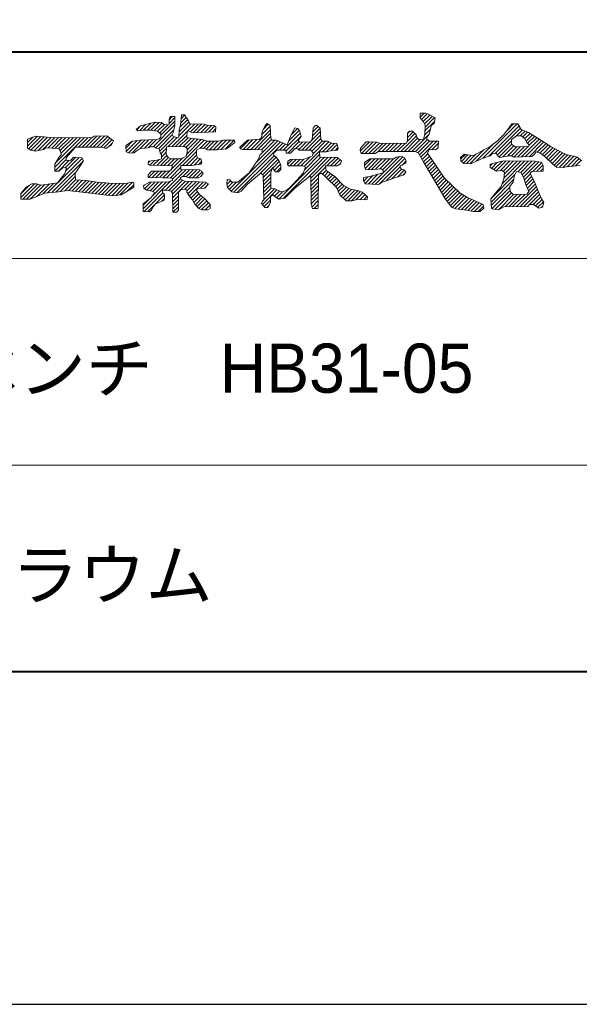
# Model space of a CAD drawing. Header units: millimetres. Extents: x 5514 to 12234, y -691 to 4061.
# Tile 4 of 8: x 10371 to 10801, y -691 to 64. Entities that reach past the tile are written whole.
import ezdxf
from ezdxf.enums import TextEntityAlignment as Align

# ---------------------------------------------------------------- set-up
doc = ezdxf.new("R2010")
doc.units = ezdxf.units.MM
doc.layers.get('Defpoints').update_dxf_attribs({"color": 2})
doc.layers.add('図枠', color=7, linetype='Continuous')
doc.styles.add('Ｐゴシック', font='MS PGothic.ttf')

msp = doc.modelspace()

# ---------------------------------------------------------------- linework, layer by layer
at = {"layer": 'Defpoints'}
msp.add_lwpolyline([(5513.73, -691.13), (12233.73, -691.13), (12233.73, 4060.87), (5513.73, 4060.87)], close=True, dxfattribs=at)
at = {"layer": '図枠', "lineweight": 40}
msp.add_line((5862.38, 39.66), (11885.08, 39.66), dxfattribs=at)
at = {"layer": '図枠', "lineweight": 20, "ltscale": 3}
for p, q in [((10678.66, -7.52), (10682.9, -7.52)), ((10678.66, -11.1), (10678.66, -7.52)), ((10678.66, -10.53), (10681.67, -7.52)), ((10678.66, -7.68), (10678.82, -7.52)), ((10682.9, -7.52), (10685.84, -8.82)), ((10464, -17.3), (10471.92, -15.03)), ((10466.39, -20.56), (10471.92, -15.03)), ((10469.23, -20.56), (10475.36, -14.43)), ((10471.92, -15.03), (10475.75, -14.37)), ((10472.02, -20.62), (10478.1, -14.55)), ((10474.57, -20.92), (10480.44, -15.05)), ((10475.75, -14.37), (10479.99, -14.69)), ((10479.67, -24.37), (10490.44, -13.6)), ((10479.99, -14.69), (10481.63, -16)), ((10485.87, -12.41), (10486.85, -10.13)), ((10485.87, -12.47), (10488.22, -10.13)), ((10485.87, -15.32), (10490.44, -10.75)), ((10485.87, -16), (10485.87, -12.41)), ((10486.85, -10.13), (10490.44, -10.13)), ((10490.44, -10.13), (10490.44, -17.3)), ((10493.61, -21.82), (10501.23, -14.2)), ((10494.28, -18.3), (10500.18, -12.4)), ((10494.68, -16.97), (10495.33, -8.82)), ((10494.85, -14.89), (10498.99, -10.74)), ((10495.1, -11.79), (10497.8, -9.08)), ((10495.33, -8.82), (10497.62, -8.82)), ((10495.33, -8.82), (10497.62, -8.82)), ((10497.62, -8.82), (10500.88, -13.39)), ((10500.88, -13.39), (10501.86, -15.67)), ((10681.27, -14.04), (10678.66, -11.1)), ((10679.73, -12.31), (10684.02, -8.01)), ((10681.07, -13.81), (10685.98, -8.9)), ((10682.57, -16.65), (10681.27, -14.04)), ((10682.08, -15.65), (10687.84, -9.9)), ((10682.37, -21.05), (10689.67, -13.76)), ((10682.51, -18.07), (10689.69, -10.89)), ((10685.84, -8.82), (10690.08, -11.1)), ((10690.08, -11.1), (10689.43, -15.34)), ((10460.74, -19.91), (10464, -17.3)), ((10462.04, -20.89), (10460.74, -19.91)), ((10461.08, -20.17), (10463.75, -17.5)), ((10465.96, -20.56), (10462.04, -20.89)), ((10463.32, -20.78), (10467.92, -16.18)), ((10471.51, -20.56), (10465.96, -20.56)), ((10477.06, -21.21), (10471.51, -20.56)), ((10473.61, -33.28), (10490.44, -16.45)), ((10475.73, -34), (10489.71, -20.02)), ((10477.06, -21.21), (10477.06, -21.21)), ((10478.43, -22.76), (10477.06, -21.21)), ((10477.09, -21.25), (10482.28, -16.06)), ((10478.43, -22.76), (10484.86, -16.33)), ((10481.63, -16), (10484.86, -16.33)), ((10484.86, -16.33), (10485.87, -16)), ((10487.94, -33.19), (10505.36, -15.77)), ((10489.13, -22.19), (10488.15, -23.82)), ((10490.44, -17.3), (10489.13, -22.19)), ((10493.38, -25.78), (10493.7, -20.24)), ((10493.43, -24.85), (10502.59, -15.69)), ((10493.7, -20.24), (10494.68, -16.97)), ((10499.9, -21.54), (10499.58, -26.11)), ((10500.56, -20.89), (10499.9, -21.54)), ((10503.82, -22.52), (10500.56, -20.89)), ((10501.86, -15.67), (10512.96, -16)), ((10502.25, -21.73), (10508.12, -15.85)), ((10521.44, -21.87), (10503.82, -22.52)), ((10504.33, -22.5), (10510.89, -15.93)), ((10507.28, -22.39), (10513.5, -16.18)), ((10510.24, -22.28), (10515.82, -16.7)), ((10512.96, -16), (10514.92, -16.65)), ((10513.2, -22.17), (10518.5, -16.87)), ((10514.92, -16.65), (10520.14, -16.97)), ((10516.16, -22.06), (10520.83, -17.39)), ((10519.12, -21.95), (10521.65, -19.42)), ((10520.14, -16.97), (10521.77, -17.95)), ((10521.77, -17.95), (10521.44, -21.87)), ((10548.56, -35.24), (10563.66, -20.13)), ((10556.92, -26.43), (10557.25, -21.54)), ((10557.09, -23.85), (10563.48, -17.46)), ((10557.25, -21.54), (10559.86, -16.65)), ((10558.03, -20.06), (10562.09, -16.01)), ((10559.86, -16.65), (10561.16, -15.34)), ((10561.16, -15.34), (10563.45, -16.97)), ((10563.45, -16.97), (10563.85, -22.79)), ((10577.59, -28.99), (10585.87, -20.71)), ((10579.44, -24.48), (10582.38, -18.6)), ((10579.62, -24.11), (10584.52, -19.22)), ((10582.38, -18.6), (10584.66, -19.26)), ((10584.66, -19.26), (10586.29, -21.21)), ((10586.29, -21.21), (10587.27, -25.45)), ((10595.04, -28.63), (10602.06, -21.61)), ((10595.76, -27.74), (10596.41, -18.93)), ((10595.97, -24.85), (10601.92, -18.9)), ((10596.2, -21.78), (10600.29, -17.68)), ((10596.41, -18.93), (10598.15, -16.97)), ((10598.15, -16.97), (10599.35, -16.97)), ((10599.35, -16.97), (10601.96, -18.93)), ((10601.96, -18.93), (10602.29, -27.74)), ((10668.87, -22.84), (10670.5, -21.21)), ((10668.87, -23.17), (10670.82, -21.21)), ((10668.87, -26.02), (10673.23, -21.66)), ((10670.5, -21.21), (10672.78, -21.21)), ((10672.78, -21.21), (10675.72, -24.15)), ((10682.17, -24.11), (10686.61, -19.67)), ((10682.25, -23.82), (10682.57, -16.65)), ((10687.47, -16.65), (10685.51, -23.5)), ((10689.43, -15.34), (10687.47, -16.65)), ((10726.9, -42.05), (10753.27, -15.67)), ((10731.28, -40.51), (10754.56, -17.23)), ((10736.23, -38.41), (10755.64, -19)), ((10743.15, -23.5), (10746.74, -18.93)), ((10745.18, -20.92), (10750.42, -15.67)), ((10746.74, -18.93), (10749.02, -15.67)), ((10749.02, -15.67), (10753.59, -15.67)), ((10752.69, -24.8), (10757.18, -20.31)), ((10753.59, -15.67), (10756.2, -19.91)), ((10755.54, -24.8), (10759.2, -21.14)), ((10756.2, -19.91), (10761.75, -22.19)), ((10757.52, -25.67), (10761.21, -21.97)), ((10761.75, -22.19), (10769.91, -27.08)), ((10377.19, -27.41), (10383.39, -25.13)), ((10377.19, -32.85), (10384.81, -25.23)), ((10377.19, -30.01), (10381.29, -25.9)), ((10377.19, -34.26), (10377.19, -27.41)), ((10378.06, -34.83), (10387.47, -25.42)), ((10379.79, -35.94), (10390.12, -25.61)), ((10382.24, -36.35), (10392.64, -25.95)), ((10383.39, -25.13), (10390.12, -25.61)), ((10385.29, -36.14), (10395.31, -26.12)), ((10388.9, -35.38), (10398.13, -26.15)), ((10390.12, -25.61), (10393.83, -26.11)), ((10393.09, -34.04), (10400.95, -26.18)), ((10393.83, -26.11), (10426.47, -26.43)), ((10395.76, -34.21), (10403.77, -26.21)), ((10398.07, -49), (10420.7, -26.37)), ((10398.44, -34.39), (10406.59, -26.23)), ((10398.87, -45.35), (10417.88, -26.35)), ((10401.11, -34.57), (10409.41, -26.26)), ((10402.38, -36.15), (10412.23, -26.29)), ((10402.86, -38.51), (10415.05, -26.32)), ((10416.31, -33.61), (10423.52, -26.4)), ((10419.16, -33.61), (10426.34, -26.43)), ((10422.01, -33.61), (10430.56, -25.06)), ((10424.86, -33.61), (10433.5, -24.96)), ((10426.47, -26.43), (10428.43, -25.13)), ((10427.7, -33.61), (10436.45, -24.86)), ((10428.43, -25.13), (10438.22, -24.8)), ((10430.55, -33.61), (10438.85, -25.31)), ((10433.4, -33.61), (10440.43, -26.57)), ((10435.76, -34.09), (10442.02, -27.84)), ((10438.22, -24.8), (10443.11, -28.71)), ((10443.11, -28.71), (10441.81, -31.65)), ((10452.58, -32.3), (10457.8, -29.04)), ((10452.71, -34.24), (10457.93, -29.02)), ((10452.89, -36.91), (10461.35, -28.45)), ((10454.76, -37.89), (10464.61, -28.04)), ((10457.5, -37.99), (10467.53, -27.96)), ((10457.8, -29.04), (10463.68, -28.06)), ((10463.68, -28.06), (10476.4, -27.74)), ((10463.77, -34.58), (10470.45, -27.89)), ((10466.95, -34.24), (10473.38, -27.81)), ((10470.2, -33.84), (10476.3, -27.74)), ((10476.4, -27.74), (10478.36, -27.08)), ((10478.04, -34.54), (10488.38, -24.2)), ((10478.36, -27.08), (10479.67, -25.78)), ((10479.67, -23.17), (10478.43, -22.76)), ((10478.78, -36.66), (10489.82, -25.61)), ((10479.67, -25.78), (10479.67, -23.17)), ((10483.98, -57.09), (10512.86, -28.21)), ((10485.03, -33.25), (10492.21, -26.07)), ((10488.15, -23.82), (10489.13, -25.45)), ((10489.13, -25.45), (10492.07, -26.11)), ((10490.86, -33.12), (10499.71, -24.27)), ((10492.07, -26.11), (10493.38, -25.78)), ((10493.77, -33.05), (10500.49, -26.33)), ((10496.69, -32.98), (10502.85, -26.83)), ((10498.83, -33.69), (10505.42, -27.1)), ((10499.42, -38.8), (10510.56, -27.65)), ((10499.58, -26.11), (10502.19, -26.76)), ((10499.9, -35.47), (10507.99, -27.38)), ((10502.19, -26.76), (10511.33, -27.74)), ((10509.66, -34.26), (10515.04, -28.88)), ((10511.33, -27.74), (10515.04, -28.88)), ((10512.51, -34.26), (10517.84, -28.93)), ((10514.48, -35.13), (10520.63, -28.98)), ((10515.04, -28.88), (10524.05, -29.04)), ((10516.9, -35.56), (10523.43, -29.03)), ((10519.75, -35.56), (10527.1, -28.21)), ((10522.59, -35.56), (10530.1, -28.06)), ((10524.05, -29.04), (10527.64, -28.06)), ((10525.71, -35.29), (10532.94, -28.06)), ((10527.64, -28.06), (10536.13, -28.06)), ((10528.85, -35.01), (10535.79, -28.06)), ((10536.46, -30.02), (10529.93, -34.91)), ((10533.55, -67.33), (10571.45, -29.43)), ((10536.13, -28.06), (10536.46, -30.02)), ((10540.27, -33.61), (10546.15, -28.06)), ((10540.55, -34.7), (10547.27, -27.98)), ((10542.86, -35.24), (10550.33, -27.76)), ((10545.71, -35.24), (10553.4, -27.54)), ((10546.15, -28.06), (10555.29, -27.41)), ((10551.36, -35.28), (10563.85, -22.79)), ((10553.04, -45), (10569.48, -28.56)), ((10554.08, -35.41), (10564.03, -25.46)), ((10555.29, -27.41), (10556.92, -26.43)), ((10556.77, -38.42), (10567.13, -28.06)), ((10556.8, -35.54), (10564.62, -27.72)), ((10563.85, -22.79), (10564.1, -26.43)), ((10564.1, -26.43), (10564.75, -28.06)), ((10564.75, -28.06), (10568.34, -28.06)), ((10568.34, -28.06), (10576.5, -31.65)), ((10573.54, -35.89), (10586.65, -22.78)), ((10575.63, -36.65), (10587.19, -25.09)), ((10576.5, -31.65), (10579.44, -24.48)), ((10576.95, -38.17), (10585.86, -29.26)), ((10583.29, -34.68), (10588.37, -29.61)), ((10587.27, -25.45), (10584.99, -28.39)), ((10584.99, -28.39), (10586.29, -29.69)), ((10585.29, -35.54), (10591.33, -29.49)), ((10586.29, -29.69), (10594.45, -29.37)), ((10587.78, -35.89), (10594.3, -29.37)), ((10589.56, -48.35), (10608.56, -29.35)), ((10590.63, -35.89), (10602.16, -24.36)), ((10593.48, -35.89), (10602.26, -27.11)), ((10594.45, -29.37), (10595.76, -27.74)), ((10595.48, -36.73), (10603.38, -28.83)), ((10596.28, -38.79), (10606.03, -29.04)), ((10602.29, -27.74), (10603.59, -29.04)), ((10603.59, -29.04), (10607.88, -29.04)), ((10607.88, -29.04), (10610.77, -30.35)), ((10632.73, -36.52), (10639.84, -29.4)), ((10632.97, -34.26), (10637.21, -29.37)), ((10633.6, -38.5), (10642.55, -29.54)), ((10636.45, -38.5), (10645.26, -29.69)), ((10637.21, -29.37), (10639.17, -29.37)), ((10639.17, -29.37), (10645.37, -29.69)), ((10645.37, -29.69), (10648.3, -30.67)), ((10663.71, -36.87), (10675.84, -24.74)), ((10666.56, -36.87), (10676.69, -26.74)), ((10668.21, -30.35), (10668.87, -28.39)), ((10668.63, -29.1), (10674.65, -23.08)), ((10668.87, -28.39), (10668.87, -22.84)), ((10669.41, -36.87), (10678.65, -27.63)), ((10672.26, -36.87), (10685.22, -23.91)), ((10674.98, -36.99), (10684.25, -27.72)), ((10675.72, -24.15), (10676.05, -25.78)), ((10676.05, -25.78), (10677.35, -27.74)), ((10676.88, -37.94), (10685.81, -29.02)), ((10677.35, -27.74), (10681.27, -27.41)), ((10678.15, -39.52), (10688.63, -29.04)), ((10679.21, -41.31), (10691.48, -29.04)), ((10681.27, -27.41), (10682.25, -23.82)), ((10685.51, -23.5), (10683.88, -25.78)), ((10683.88, -25.78), (10683.88, -27.41)), ((10683.88, -27.41), (10685.84, -29.04)), ((10685.84, -29.04), (10692.69, -29.04)), ((10692.69, -29.04), (10692.37, -33.93)), ((10732.38, -32.95), (10737.93, -28.71)), ((10737.88, -39.61), (10748.7, -28.79)), ((10737.93, -28.71), (10743.15, -23.5)), ((10748.7, -27.74), (10752.61, -24.8)), ((10748.7, -31.32), (10748.7, -27.74)), ((10752.61, -24.8), (10756.53, -24.8)), ((10756.46, -40.97), (10770.17, -27.25)), ((10756.53, -24.8), (10759.14, -27.08)), ((10759.04, -26.99), (10763.06, -22.98)), ((10759.14, -27.08), (10760.45, -30.02)), ((10759.38, -40.9), (10771.89, -28.38)), ((10759.96, -28.92), (10764.84, -24.04)), ((10760.45, -30.02), (10762.4, -31.65)), ((10761.14, -30.59), (10766.62, -25.11)), ((10762.23, -32.35), (10768.4, -26.18)), ((10762.29, -40.83), (10773.62, -29.51)), ((10769.91, -27.08), (10779.38, -33.28)), ((10379.79, -35.94), (10377.19, -34.26)), ((10383.39, -36.54), (10379.79, -35.94)), ((10389.59, -35.24), (10383.39, -36.54)), ((10391.55, -33.93), (10389.59, -35.24)), ((10401.34, -34.59), (10391.55, -33.93)), ((10402.64, -36.54), (10401.34, -34.59)), ((10402.97, -39.48), (10402.64, -36.54)), ((10413.74, -33.61), (10410.15, -37.85)), ((10434.3, -33.61), (10413.74, -33.61)), ((10437.24, -34.59), (10434.3, -33.61)), ((10441.81, -31.65), (10437.24, -34.59)), ((10439.7, -33), (10442.41, -30.29)), ((10452.9, -37.19), (10452.58, -32.3)), ((10455.52, -38.17), (10452.9, -37.19)), ((10460.74, -36.54), (10459.11, -37.85)), ((10463.68, -34.59), (10460.74, -36.54)), ((10466.95, -34.24), (10463.68, -34.59)), ((10469.88, -33.93), (10466.95, -34.24)), ((10472.16, -33.28), (10469.88, -33.93)), ((10474.77, -33.28), (10472.16, -33.28)), ((10476.08, -34.26), (10474.77, -33.28)), ((10478.36, -34.59), (10476.08, -34.26)), ((10479.01, -37.85), (10478.36, -34.59)), ((10478.36, -34.59), (10478.36, -34.59)), ((10479.62, -38.66), (10483.85, -34.43)), ((10479.99, -41.13), (10483.68, -37.45)), ((10483.58, -39.15), (10483.91, -33.28)), ((10483.91, -33.28), (10497.94, -32.95)), ((10496.29, -47.63), (10507.08, -36.83)), ((10497.94, -32.95), (10499.9, -34.59)), ((10499.9, -37.19), (10498.92, -40.46)), ((10499.9, -34.59), (10499.9, -37.19)), ((10509.66, -34.26), (10507.08, -35.89)), ((10507.08, -35.89), (10507.08, -39.8)), ((10512.96, -34.26), (10509.66, -34.26)), ((10515.24, -35.56), (10512.96, -34.26)), ((10522.75, -35.56), (10515.24, -35.56)), ((10529.93, -34.91), (10522.75, -35.56)), ((10535.66, -68.08), (10573.43, -30.3)), ((10540.6, -34.91), (10540.27, -33.61)), ((10542.56, -35.24), (10540.6, -34.91)), ((10550.39, -35.24), (10542.56, -35.24)), ((10557.25, -35.56), (10550.39, -35.24)), ((10557.25, -37.85), (10557.25, -35.56)), ((10566.06, -39.8), (10566.71, -37.52)), ((10566.71, -37.52), (10569, -35.89)), ((10569, -35.89), (10575.52, -35.89)), ((10570.69, -35.89), (10575.41, -31.17)), ((10575.52, -35.89), (10575.85, -38.17)), ((10579.11, -38.17), (10581.07, -36.22)), ((10581.07, -36.22), (10582.7, -34.59)), ((10582.7, -34.59), (10584.66, -34.91)), ((10584.66, -34.91), (10585.64, -35.89)), ((10585.64, -35.89), (10593.48, -35.89)), ((10593.48, -35.89), (10594.78, -35.89)), ((10594.78, -35.89), (10596.41, -37.85)), ((10601.31, -37.19), (10601.63, -41.11)), ((10606.53, -37.19), (10601.31, -37.19)), ((10603.57, -37.19), (10610.53, -30.24)), ((10606.42, -37.19), (10613.07, -30.54)), ((10610.77, -36.22), (10606.53, -37.19)), ((10610.09, -36.37), (10614.91, -31.55)), ((10610.77, -30.35), (10614.69, -30.67)), ((10615.01, -35.89), (10610.77, -36.22)), ((10613.29, -36.02), (10615.48, -33.83)), ((10614.69, -30.67), (10615.67, -34.59)), ((10615.67, -34.59), (10615.01, -35.89)), ((10632.64, -36.22), (10632.97, -34.26)), ((10633.29, -38.5), (10632.64, -36.22)), ((10639.29, -38.5), (10647.42, -30.38)), ((10642.14, -38.5), (10650, -30.64)), ((10646.67, -36.87), (10644.06, -38.5)), ((10646.54, -36.95), (10652.89, -30.6)), ((10674.74, -36.87), (10646.67, -36.87)), ((10648.3, -30.67), (10668.21, -30.35)), ((10649.47, -36.87), (10655.79, -30.55)), ((10652.32, -36.87), (10658.68, -30.5)), ((10655.17, -36.87), (10661.58, -30.45)), ((10658.02, -36.87), (10664.48, -30.41)), ((10660.86, -36.87), (10667.37, -30.36)), ((10677.35, -38.17), (10674.74, -36.87)), ((10685.51, -35.24), (10684.21, -38.17)), ((10690.41, -35.56), (10685.51, -35.24)), ((10687.97, -35.4), (10692.57, -30.79)), ((10692.37, -33.93), (10690.41, -35.56)), ((10691.87, -34.34), (10692.37, -33.84)), ((10716.93, -46.32), (10727.88, -35.37)), ((10719, -40.13), (10732.38, -32.95)), ((10721.76, -44.34), (10735.61, -30.49)), ((10739.32, -41.01), (10748.89, -31.45)), ((10742.17, -41.02), (10750.6, -32.59)), ((10745.65, -40.39), (10752.79, -33.24)), ((10751.63, -33.28), (10748.7, -31.32)), ((10748.75, -40.13), (10755.73, -33.15)), ((10750.63, -41.1), (10758.67, -33.06)), ((10762.08, -32.95), (10751.63, -33.28)), ((10753.55, -41.03), (10761.61, -32.97)), ((10762.4, -31.65), (10762.08, -32.95)), ((10762.08, -32.95), (10762.08, -32.95)), ((10767.63, -37.19), (10766.32, -39.15)), ((10769.26, -37.52), (10767.63, -37.19)), ((10768.59, -37.39), (10775.34, -30.64)), ((10771.22, -38.5), (10769.26, -37.52)), ((10770.62, -38.2), (10777.06, -31.76)), ((10772.33, -39.34), (10778.78, -32.89)), ((10773.96, -40.56), (10780.58, -33.94)), ((10775.55, -41.82), (10782.42, -34.94)), ((10777.02, -43.2), (10784.27, -35.95)), ((10778.49, -44.58), (10786.11, -36.95)), ((10779.38, -33.28), (10786.56, -37.19)), ((10786.56, -37.19), (10790.8, -39.15)), ((10395.82, -68.34), (10420.21, -43.95)), ((10398.07, -46.65), (10401.66, -40.78)), ((10398.07, -51.84), (10406.89, -43.03)), ((10400.52, -60.79), (10419.18, -42.14)), ((10400.9, -51.87), (10409.27, -43.5)), ((10401.66, -40.78), (10402.97, -39.48)), ((10406.16, -49.46), (10414.32, -41.3)), ((10406.47, -51.99), (10416.91, -41.55)), ((10410.15, -37.85), (10406.89, -41.76)), ((10406.89, -41.76), (10406.89, -43.72)), ((10406.89, -43.72), (10410.48, -43.39)), ((10410.48, -43.39), (10412.43, -41.11)), ((10412.43, -41.11), (10418.96, -41.76)), ((10420.27, -44.04), (10417.33, -48.28)), ((10418.96, -41.76), (10420.27, -44.04)), ((10459.11, -37.85), (10455.52, -38.17)), ((10469.88, -46.65), (10470.2, -44.37)), ((10470.06, -45.37), (10471.22, -44.21)), ((10470.2, -44.37), (10476.4, -43.39)), ((10471.04, -47.24), (10474.61, -43.67)), ((10473.73, -47.4), (10478.24, -42.89)), ((10476.4, -43.39), (10479.99, -42.41)), ((10476.47, -47.5), (10484.1, -39.88)), ((10479.99, -39.15), (10479.01, -37.85)), ((10479.22, -47.61), (10485.33, -41.49)), ((10479.99, -42.41), (10479.99, -39.15)), ((10481.96, -47.71), (10487.26, -42.41)), ((10485.22, -41.43), (10483.58, -39.15)), ((10484.71, -47.81), (10490.11, -42.41)), ((10487.17, -42.41), (10485.22, -41.43)), ((10495.33, -42.41), (10487.17, -42.41)), ((10487.45, -47.92), (10492.96, -42.41)), ((10487.88, -50.33), (10496.37, -41.84)), ((10498.92, -40.46), (10495.33, -42.41)), ((10499.13, -47.63), (10507.08, -39.68)), ((10501.98, -47.63), (10507.83, -41.78)), ((10505.09, -47.37), (10510.11, -42.35)), ((10507.08, -39.8), (10507.74, -41.76)), ((10507.74, -41.76), (10510.35, -42.41)), ((10508.39, -46.92), (10510.81, -44.5)), ((10510.35, -42.41), (10511, -45.35)), ((10538.15, -68.43), (10566.48, -40.1)), ((10550.72, -48.28), (10554.64, -42.74)), ((10554.64, -42.74), (10555.61, -39.8)), ((10555.22, -54.21), (10568.14, -41.29)), ((10555.61, -39.8), (10557.25, -37.85)), ((10557.63, -54.65), (10569.37, -42.91)), ((10565.59, -49.54), (10570.55, -44.58)), ((10568.34, -41.43), (10566.06, -39.8)), ((10570.63, -44.7), (10568.34, -41.43)), ((10570.22, -73.39), (10602.48, -41.13)), ((10571.61, -47.3), (10570.63, -44.7)), ((10573.53, -72.93), (10605.26, -41.2)), ((10575.85, -38.17), (10579.11, -38.17)), ((10577.15, -44.37), (10576.83, -46.65)), ((10576.89, -46.78), (10580.66, -43.02)), ((10579.11, -43.06), (10577.15, -44.37)), ((10578.56, -47.96), (10583.6, -42.92)), ((10589.56, -42.74), (10579.11, -43.06)), ((10581.41, -47.96), (10586.54, -42.83)), ((10584.26, -47.96), (10589.48, -42.74)), ((10587.11, -47.96), (10594.17, -40.89)), ((10596.08, -40.13), (10589.56, -42.74)), ((10589.82, -50.95), (10601.48, -39.28)), ((10592.88, -56.43), (10608.04, -41.26)), ((10594.8, -57.36), (10610.83, -41.33)), ((10596.41, -37.85), (10596.08, -40.13)), ((10601.63, -41.11), (10615.01, -41.43)), ((10607.05, -47.96), (10613.61, -41.4)), ((10609.9, -47.96), (10615.8, -42.06)), ((10612.75, -47.96), (10617.38, -43.32)), ((10615.01, -41.43), (10618.28, -44.04)), ((10618.28, -44.04), (10617.63, -46.33)), ((10644.06, -38.5), (10633.29, -38.5)), ((10635.9, -45.35), (10640.15, -42.41)), ((10635.9, -47.59), (10641.08, -42.41)), ((10636.49, -49.85), (10643.93, -42.41)), ((10638.37, -50.82), (10646.77, -42.41)), ((10640.15, -42.41), (10658.42, -42.41)), ((10641.36, -50.68), (10649.62, -42.41)), ((10644.13, -62.14), (10665.27, -41.01)), ((10644.36, -50.52), (10652.47, -42.41)), ((10647.11, -62.01), (10666.87, -42.26)), ((10647.41, -50.32), (10655.32, -42.41)), ((10649.7, -50.88), (10658.17, -42.41)), ((10650.26, -53.17), (10662.71, -40.72)), ((10658.42, -42.41), (10660.38, -41.11)), ((10660.38, -41.11), (10664.3, -40.46)), ((10664.3, -40.46), (10666.58, -41.76)), ((10664.73, -47.25), (10667.88, -44.1)), ((10666.58, -41.76), (10667.89, -44.04)), ((10667.89, -44.04), (10667.56, -45.67)), ((10681.6, -45.35), (10677.35, -38.17)), ((10680.27, -43.1), (10684.61, -38.76)), ((10681.33, -44.89), (10685.76, -40.46)), ((10682.38, -46.68), (10686.91, -42.16)), ((10683.43, -48.48), (10688.06, -43.85)), ((10684.21, -38.17), (10697.26, -57.41)), ((10709.53, -41.43), (10712.47, -38.82)), ((10709.53, -41.43), (10712.47, -38.82)), ((10709.86, -44.04), (10709.53, -41.43)), ((10709.86, -44.04), (10709.53, -41.43)), ((10709.71, -42.85), (10713.51, -39.05)), ((10712.14, -46), (10709.86, -44.04)), ((10710.29, -44.41), (10715.27, -39.43)), ((10711.82, -45.73), (10717.64, -39.9)), ((10712.47, -38.82), (10717.04, -39.8)), ((10712.47, -38.82), (10717.04, -39.8)), ((10714.26, -46.14), (10721.74, -38.66)), ((10717.04, -39.8), (10719, -40.13)), ((10717.04, -39.8), (10719, -40.13)), ((10720.3, -45.02), (10717.04, -46.33)), ((10725.85, -42.41), (10720.3, -45.02)), ((10732.38, -40.13), (10725.85, -42.41)), ((10734.34, -38.17), (10732.38, -40.13)), ((10732.38, -46.65), (10739.56, -44.7)), ((10733.39, -49.8), (10738.09, -45.1)), ((10736.95, -38.5), (10734.34, -38.17)), ((10735.24, -50.79), (10741.78, -44.25)), ((10738.58, -40.46), (10736.95, -38.5)), ((10737.1, -51.78), (10744.81, -44.07)), ((10739.89, -41.43), (10738.58, -40.46)), ((10739.56, -44.7), (10742.82, -44.04)), ((10747.07, -40.13), (10739.89, -41.43)), ((10740.08, -51.65), (10747.62, -44.11)), ((10741.54, -61.58), (10758.86, -44.26)), ((10742.43, -52.15), (10750.43, -44.15)), ((10742.82, -44.04), (10766.65, -44.37)), ((10742.87, -57.41), (10756.05, -44.22)), ((10743.31, -54.12), (10753.24, -44.19)), ((10749.02, -40.13), (10747.07, -40.13)), ((10750.33, -41.11), (10749.02, -40.13)), ((10764.36, -40.78), (10750.33, -41.11)), ((10753.58, -52.39), (10761.67, -44.3)), ((10755.91, -52.91), (10764.48, -44.34)), ((10756.98, -54.69), (10767.23, -44.44)), ((10758.04, -56.48), (10769.76, -44.76)), ((10766.32, -39.15), (10764.36, -40.78)), ((10764.36, -40.78), (10764.36, -40.78)), ((10766.65, -44.37), (10769.76, -44.76)), ((10769.76, -44.76), (10771.87, -45.02)), ((10775.13, -41.43), (10771.22, -38.5)), ((10771.87, -45.02), (10773.18, -47.63)), ((10780.36, -46.33), (10775.13, -41.43)), ((10779.96, -45.95), (10788.04, -37.88)), ((10781.46, -47.3), (10789.98, -38.78)), ((10782.96, -48.64), (10792.15, -39.46)), ((10785.4, -49.06), (10794.46, -40)), ((10788.09, -49.22), (10796.78, -40.53)), ((10790.8, -39.15), (10799.29, -41.11)), ((10791.62, -48.53), (10799.09, -41.06)), ((10794.75, -48.25), (10800.72, -42.28)), ((10797.89, -47.96), (10802.29, -43.56)), ((10799.29, -41.11), (10802.88, -44.04)), ((10398.07, -51.87), (10398.07, -46.65)), ((10401.34, -51.87), (10398.07, -51.87)), ((10398.97, -68.04), (10414.25, -52.76)), ((10404.6, -49.26), (10401.34, -51.87)), ((10407.21, -49.59), (10404.6, -49.26)), ((10405.91, -53.83), (10407.21, -49.59)), ((10417.33, -48.28), (10413.74, -53.5)), ((10471.18, -47.3), (10469.88, -46.65)), ((10469.88, -54.81), (10472.49, -51.87)), ((10470.04, -56.78), (10474.96, -51.87)), ((10488.48, -47.96), (10471.18, -47.3)), ((10472.49, -51.87), (10486.19, -51.87)), ((10472.61, -57.07), (10477.8, -51.87)), ((10475.67, -56.86), (10480.65, -51.87)), ((10478.79, -56.59), (10483.5, -51.87)), ((10481.16, -57.06), (10486.96, -51.25)), ((10483.07, -66.55), (10498.96, -50.66)), ((10486.19, -51.87), (10487.83, -50.57)), ((10486.63, -57.29), (10495.01, -48.91)), ((10487.83, -50.57), (10488.48, -47.96)), ((10488.35, -58.41), (10496.17, -50.59)), ((10488.48, -47.96), (10488.48, -47.96)), ((10488.48, -47.96), (10488.48, -47.96)), ((10495.01, -47.63), (10495.01, -50.57)), ((10503.17, -47.63), (10495.01, -47.63)), ((10495.01, -50.57), (10509.37, -50.89)), ((10495.01, -50.57), (10495.01, -50.57)), ((10496.35, -56.11), (10501.74, -50.72)), ((10499.04, -56.27), (10504.53, -50.78)), ((10501.11, -57.05), (10507.31, -50.84)), ((10510.35, -46.65), (10503.17, -47.63)), ((10503.92, -57.09), (10509.84, -51.17)), ((10506.77, -57.09), (10511.33, -52.53)), ((10509.37, -50.89), (10511, -51.87)), ((10511, -45.35), (10510.35, -46.65)), ((10511, -51.87), (10511.98, -53.83)), ((10547.45, -53.17), (10550.72, -48.28)), ((10558.26, -56.87), (10565.14, -49.99)), ((10564.1, -52.85), (10565.41, -49.26)), ((10564.1, -65.24), (10564.1, -52.85)), ((10565.41, -49.26), (10566.71, -51.22)), ((10566.71, -51.22), (10567.69, -52.52)), ((10566.73, -51.24), (10571.35, -46.62)), ((10567.69, -52.52), (10569.97, -52.52)), ((10568.3, -52.52), (10571.61, -49.22)), ((10569.97, -52.52), (10571.61, -50.57)), ((10571.61, -50.57), (10571.61, -47.3)), ((10576.83, -46.65), (10577.48, -47.96)), ((10577.48, -47.96), (10588.9, -47.96)), ((10588.9, -47.96), (10590.54, -48.93)), ((10590.54, -48.93), (10588.9, -53.5)), ((10594.84, -60.16), (10606.06, -48.95)), ((10603.68, -54.17), (10606.5, -51.35)), ((10605.18, -55.52), (10608.15, -52.55)), ((10605.88, -47.96), (10606.5, -51.35)), ((10615.01, -47.96), (10605.88, -47.96)), ((10606.5, -51.35), (10613.06, -56.11)), ((10617.63, -46.33), (10615.01, -47.96)), ((10616.56, -46.99), (10617.79, -45.76)), ((10635.9, -48.28), (10635.9, -45.35)), ((10636.88, -50.89), (10635.9, -48.28)), ((10643.74, -50.57), (10636.88, -50.89)), ((10648.63, -50.24), (10643.74, -50.57)), ((10650.26, -51.22), (10648.63, -50.24)), ((10650.26, -53.17), (10650.26, -51.22)), ((10652.63, -59.34), (10663.32, -48.66)), ((10656.9, -57.92), (10664.44, -50.38)), ((10661.17, -56.5), (10666.49, -51.18)), ((10664.62, -47.3), (10663.32, -47.63)), ((10663.32, -47.63), (10663.32, -49.26)), ((10663.32, -49.26), (10664.62, -50.57)), ((10667.56, -45.67), (10664.62, -47.3)), ((10664.62, -50.57), (10666.26, -50.89)), ((10666.26, -50.89), (10667.56, -52.52)), ((10667.56, -52.52), (10666.26, -54.81)), ((10687.14, -54.81), (10681.6, -45.35)), ((10684.49, -50.28), (10689.21, -45.55)), ((10685.54, -52.07), (10690.36, -47.25)), ((10686.59, -53.87), (10691.51, -48.94)), ((10687.64, -55.66), (10692.67, -50.64)), ((10688.69, -57.46), (10693.82, -52.34)), ((10717.04, -46.33), (10712.14, -46)), ((10732.38, -47.96), (10734.17, -46.16)), ((10732.38, -49.26), (10732.38, -46.65)), ((10737.27, -51.87), (10732.38, -49.26)), ((10741.52, -51.54), (10737.27, -51.87)), ((10743.48, -52.85), (10741.52, -51.54)), ((10742.82, -57.74), (10743.48, -52.85)), ((10750.98, -55.13), (10752.61, -52.2)), ((10752.61, -52.2), (10755.88, -52.85)), ((10755.88, -52.85), (10758.04, -56.48)), ((10764.69, -52.2), (10763.06, -53.5)), ((10773.18, -51.87), (10764.69, -52.2)), ((10765.19, -52.18), (10772.03, -45.34)), ((10768.15, -52.06), (10772.98, -47.24)), ((10771.11, -51.95), (10773.18, -49.89)), ((10773.18, -47.63), (10773.18, -51.87)), ((10773.18, -51.87), (10773.18, -51.87)), ((10783.29, -48.93), (10780.36, -46.33)), ((10788.84, -49.26), (10783.29, -48.93)), ((10790.8, -48.61), (10788.84, -49.26)), ((10801.57, -47.63), (10790.8, -48.61)), ((10400.36, -61), (10405.91, -53.83)), ((10402.17, -67.68), (10413.85, -56)), ((10405.5, -67.21), (10413.98, -58.73)), ((10408.6, -66.96), (10416.72, -58.83)), ((10411.14, -67.26), (10419.46, -58.94)), ((10413.69, -67.56), (10422.21, -59.04)), ((10413.74, -53.5), (10413.98, -58.73)), ((10413.98, -58.73), (10422.23, -59.04)), ((10416.24, -67.86), (10424.66, -59.43)), ((10418.79, -68.16), (10427.12, -59.83)), ((10421.37, -68.42), (10429.58, -60.22)), ((10422.23, -59.04), (10430.38, -60.35)), ((10430.38, -60.35), (10439.93, -61.26)), ((10453.23, -61.33), (10456.82, -60.35)), ((10456.82, -60.35), (10458.78, -60.68)), ((10465.96, -80.8), (10487.34, -59.42)), ((10466.29, -62.96), (10470.86, -60.35)), ((10467.16, -65.37), (10472.2, -60.32)), ((10468.79, -66.58), (10475.12, -60.25)), ((10469.88, -56.76), (10469.88, -54.81)), ((10472.61, -57.07), (10469.88, -56.76)), ((10470.86, -60.35), (10485.54, -60.02)), ((10471.26, -66.96), (10478.03, -60.19)), ((10477.06, -56.76), (10472.61, -57.07)), ((10473.34, -70.58), (10483.86, -60.06)), ((10473.47, -67.59), (10480.94, -60.13)), ((10478.04, -56.44), (10477.06, -56.76)), ((10481.3, -57.09), (10478.04, -56.44)), ((10484.24, -57.09), (10481.3, -57.09)), ((10488.15, -57.41), (10484.24, -57.09)), ((10485.54, -60.02), (10488.48, -59.04)), ((10485.61, -66.85), (10494.68, -57.78)), ((10487.73, -67.58), (10496.33, -58.98)), ((10488.48, -59.04), (10488.15, -57.41)), ((10488.5, -69.66), (10498.43, -59.73)), ((10488.58, -72.43), (10501.17, -59.84)), ((10496.31, -56.11), (10494.68, -57.09)), ((10494.68, -57.09), (10494.68, -58.07)), ((10494.68, -58.07), (10497.62, -59.7)), ((10498.6, -56.11), (10496.31, -56.11)), ((10497.62, -59.7), (10513.94, -60.35)), ((10497.81, -66.04), (10503.91, -59.95)), ((10501.21, -57.09), (10498.6, -56.11)), ((10499.58, -67.13), (10506.65, -60.06)), ((10500.27, -69.28), (10509.38, -60.17)), ((10508.39, -57.09), (10501.21, -57.09)), ((10501.39, -71.01), (10512.12, -60.28)), ((10510.35, -56.11), (10508.39, -57.09)), ((10511.98, -53.83), (10510.35, -56.11)), ((10513.94, -60.35), (10516.22, -61.65)), ((10530.16, -61.98), (10530.48, -58.39)), ((10530.2, -62.14), (10533.03, -59.31)), ((10530.42, -59.07), (10531.01, -58.48)), ((10530.48, -58.39), (10532.44, -58.72)), ((10530.77, -64.42), (10534.84, -60.35)), ((10532.13, -65.91), (10537.69, -60.35)), ((10532.44, -58.72), (10534.07, -60.35)), ((10534.07, -60.35), (10538.64, -60.35)), ((10538.64, -60.35), (10547.45, -53.17)), ((10555.29, -54.15), (10546.15, -61.98)), ((10556.59, -53.83), (10555.29, -54.15)), ((10558.23, -55.13), (10556.59, -53.83)), ((10558.55, -74.05), (10558.23, -55.13)), ((10558.3, -59.67), (10564.1, -53.88)), ((10558.35, -62.47), (10564.1, -56.72)), ((10558.4, -65.27), (10564.1, -59.57)), ((10588.9, -53.5), (10581.4, -61.65)), ((10592.82, -56.44), (10582.38, -64.92)), ((10594.78, -56.11), (10592.82, -56.44)), ((10595.11, -77.31), (10594.78, -56.11)), ((10594.88, -62.97), (10600.62, -57.23)), ((10594.93, -65.77), (10600.58, -60.12)), ((10600.65, -54.81), (10600.33, -79.59)), ((10602.94, -53.5), (10600.65, -54.81)), ((10600.65, -54.81), (10600.65, -54.81)), ((10606.2, -56.44), (10602.94, -53.5)), ((10614.36, -64.59), (10606.2, -56.44)), ((10606.66, -56.89), (10609.8, -53.75)), ((10608.08, -58.32), (10611.45, -54.95)), ((10609.51, -59.74), (10613.1, -56.15)), ((10610.93, -61.16), (10614.52, -57.57)), ((10612.36, -62.59), (10615.95, -59)), ((10613.06, -56.11), (10619.58, -62.63)), ((10613.78, -64.01), (10617.37, -60.42)), ((10635.25, -56.76), (10639.82, -56.11)), ((10635.25, -59.37), (10635.25, -56.76)), ((10635.25, -56.79), (10635.28, -56.76)), ((10636.56, -61.65), (10635.25, -59.37)), ((10635.35, -59.54), (10638.6, -56.28)), ((10636.38, -61.35), (10642.33, -55.4)), ((10638.78, -61.8), (10646.29, -54.29)), ((10639.82, -56.11), (10650.26, -53.17)), ((10641.46, -61.97), (10650.25, -53.18)), ((10649.61, -60.35), (10646.67, -62.31)), ((10666.26, -54.81), (10649.61, -60.35)), ((10665.44, -55.08), (10666.98, -53.54)), ((10697.59, -72.74), (10687.14, -54.81)), ((10689.74, -59.26), (10694.97, -54.04)), ((10690.79, -61.06), (10696.12, -55.73)), ((10691.84, -62.86), (10697.27, -57.43)), ((10692.88, -64.66), (10698.74, -58.81)), ((10693.93, -66.46), (10700.2, -60.19)), ((10697.26, -57.41), (10709.34, -68.83)), ((10733.14, -75.68), (10750.36, -58.46)), ((10733.63, -72.34), (10751.16, -54.81)), ((10740.86, -63.61), (10742.82, -57.74)), ((10747.39, -63.94), (10750, -60.35)), ((10750, -60.35), (10750.98, -55.13)), ((10758.04, -56.48), (10760.12, -62.96)), ((10758.73, -58.63), (10763.33, -54.04)), ((10759.42, -60.79), (10764.28, -55.94)), ((10760.12, -62.95), (10765.23, -57.84)), ((10760.99, -64.92), (10766.18, -59.73)), ((10763.06, -53.5), (10766.97, -61.33)), ((10371.96, -72.26), (10382.57, -61.65)), ((10371.96, -69.41), (10378.7, -62.67)), ((10371.96, -69.15), (10376.53, -63.94)), ((10373.67, -73.39), (10385.12, -61.95)), ((10376.52, -73.39), (10387.36, -62.56)), ((10376.53, -63.94), (10380.45, -61.65)), ((10379.52, -73.24), (10390.5, -62.26)), ((10380.45, -61.65), (10384.04, -61.65)), ((10384.04, -61.65), (10387.63, -62.63)), ((10384.27, -71.35), (10393.77, -61.85)), ((10387.63, -62.63), (10400.36, -61)), ((10389.01, -69.45), (10397.04, -61.43)), ((10401.01, -67.85), (10390.57, -68.83)), ((10392.68, -68.63), (10400.3, -61.01)), ((10407.86, -66.87), (10401.01, -67.85)), ((10418.96, -68.18), (10407.86, -66.87)), ((10423.96, -68.69), (10432.13, -60.52)), ((10426.54, -68.95), (10434.73, -60.76)), ((10429.12, -69.22), (10437.33, -61.01)), ((10431.71, -69.48), (10439.93, -61.26)), ((10434.24, -69.8), (10442.77, -61.27)), ((10436.77, -70.12), (10445.6, -61.29)), ((10439.3, -70.43), (10448.43, -61.3)), ((10439.93, -61.26), (10453.23, -61.33)), ((10441.84, -70.75), (10451.27, -61.32)), ((10444.91, -70.52), (10454.43, -61)), ((10448.06, -70.22), (10457.77, -60.51)), ((10458.78, -64.26), (10448.99, -70.13)), ((10454, -67.13), (10458.78, -62.35)), ((10458.78, -60.68), (10458.78, -64.26)), ((10466.61, -64.92), (10466.29, -62.96)), ((10466.35, -63.33), (10467.29, -62.39)), ((10468.57, -66.55), (10466.61, -64.92)), ((10472.81, -67.2), (10468.57, -66.55)), ((10474.45, -68.18), (10472.81, -67.2)), ((10480.97, -66.55), (10480.97, -68.5)), ((10483.91, -66.55), (10480.97, -66.55)), ((10487.5, -67.2), (10483.91, -66.55)), ((10488.48, -68.83), (10487.5, -67.2)), ((10494.35, -66.87), (10493.05, -68.18)), ((10496.31, -65.89), (10494.35, -66.87)), ((10499.58, -66.22), (10496.31, -65.89)), ((10499.58, -68.18), (10499.58, -66.22)), ((10502.66, -72.59), (10507.73, -67.52)), ((10507.74, -65.24), (10507.08, -66.55)), ((10507.08, -66.55), (10509.04, -69.48)), ((10513.28, -64.92), (10507.74, -65.24)), ((10510.15, -65.1), (10514.55, -60.7)), ((10513.18, -64.92), (10514.21, -63.89)), ((10516.22, -61.65), (10513.28, -64.92)), ((10530.81, -64.59), (10530.16, -61.98)), ((10534.07, -67.85), (10530.81, -64.59)), ((10538.64, -68.5), (10534.07, -67.85)), ((10541.25, -67.2), (10538.64, -68.5)), ((10546.15, -61.98), (10541.25, -67.2)), ((10557.58, -77.48), (10568.72, -66.34)), ((10558.45, -68.07), (10564.1, -62.42)), ((10558.5, -70.87), (10564.13, -65.24)), ((10558.55, -73.67), (10566.72, -65.5)), ((10567.36, -65.57), (10564.1, -65.24)), ((10566.76, -71.16), (10570.69, -67.22)), ((10569.65, -66.87), (10567.36, -65.57)), ((10568.4, -72.36), (10573.01, -67.76)), ((10571.61, -67.52), (10569.65, -66.87)), ((10573.56, -67.85), (10571.61, -67.52)), ((10577.48, -65.57), (10573.56, -67.85)), ((10582.38, -64.92), (10574.87, -72.74)), ((10581.4, -61.65), (10577.48, -65.57)), ((10594.97, -68.58), (10600.55, -63)), ((10595.01, -71.38), (10600.51, -65.89)), ((10616.97, -70.13), (10614.36, -64.59)), ((10614.9, -65.74), (10618.8, -61.85)), ((10615.81, -67.67), (10620.39, -63.1)), ((10616.73, -69.61), (10622.18, -64.16)), ((10618.05, -71.14), (10623.97, -65.21)), ((10619.52, -72.51), (10625.99, -66.04)), ((10619.58, -62.63), (10625.13, -65.89)), ((10621, -73.89), (10628.41, -66.47)), ((10623.03, -74.7), (10630.81, -66.92)), ((10625.13, -65.89), (10630.68, -66.87)), ((10625.88, -74.7), (10632.9, -67.68)), ((10630.68, -66.87), (10634.27, -68.18)), ((10646.67, -62.31), (10636.56, -61.65)), ((10694.98, -68.27), (10701.67, -61.58)), ((10696.03, -70.07), (10703.13, -62.96)), ((10697.08, -71.87), (10704.6, -64.35)), ((10698.22, -73.57), (10706.06, -65.73)), ((10699.45, -75.19), (10707.52, -67.12)), ((10733.03, -73.07), (10737.6, -67.52)), ((10733.26, -78.41), (10747.44, -64.23)), ((10733.78, -80.74), (10747.85, -66.67)), ((10737.6, -67.52), (10740.86, -63.61)), ((10748.04, -67.85), (10747.39, -63.94)), ((10750, -69.81), (10748.04, -67.85)), ((10752.51, -79.09), (10767.92, -63.69)), ((10755.41, -79.04), (10768.73, -65.72)), ((10758.31, -78.99), (10769.55, -67.76)), ((10760.12, -62.96), (10761.43, -65.89)), ((10762.08, -67.52), (10760.45, -69.48)), ((10761.43, -65.89), (10762.08, -67.52)), ((10761.84, -66.92), (10767.11, -61.65)), ((10766.97, -61.33), (10769.59, -67.85)), ((10769.59, -67.85), (10771.87, -73.07)), ((10371.96, -73.39), (10371.96, -69.15)), ((10379.14, -73.39), (10371.96, -73.39)), ((10390.57, -68.83), (10379.14, -73.39)), ((10431.71, -69.48), (10418.96, -68.18)), ((10442.13, -70.79), (10431.71, -69.48)), ((10448.99, -70.13), (10442.13, -70.79)), ((10465.96, -76.98), (10472.16, -72.09)), ((10465.96, -77.96), (10470.58, -73.34)), ((10466.71, -82.9), (10481.04, -68.57)), ((10472.16, -72.09), (10474.45, -69.15)), ((10474.45, -69.15), (10474.45, -68.18)), ((10481.63, -74.37), (10475.1, -77.31)), ((10475.2, -77.26), (10482.28, -70.18)), ((10480.37, -74.94), (10482.28, -73.03)), ((10480.97, -68.5), (10482.28, -69.81)), ((10482.28, -73.07), (10481.63, -74.37)), ((10482.28, -69.81), (10482.28, -73.07)), ((10488.9, -83.5), (10488.48, -68.83)), ((10488.66, -75.19), (10493.05, -70.81)), ((10488.74, -77.96), (10493.05, -73.65)), ((10493.05, -68.18), (10493.05, -81.55)), ((10501.21, -70.79), (10499.58, -68.18)), ((10503.82, -74.05), (10501.21, -70.79)), ((10505.78, -77.31), (10503.82, -74.05)), ((10503.91, -74.19), (10508.87, -69.23)), ((10504.97, -75.97), (10510.35, -70.59)), ((10506.11, -77.68), (10511.9, -71.9)), ((10507.46, -79.18), (10513.42, -73.22)), ((10508.86, -80.63), (10514.8, -74.7)), ((10509.04, -69.48), (10513.28, -73.07)), ((10513.28, -73.07), (10517.53, -77.63)), ((10556.92, -76.66), (10557.57, -75.03)), ((10557.57, -75.03), (10558.55, -74.05)), ((10558.85, -79.07), (10563.77, -74.14)), ((10565.73, -70.13), (10563.77, -71.44)), ((10563.77, -71.44), (10563.77, -76)), ((10567.36, -71.76), (10565.73, -70.13)), ((10570.22, -73.39), (10567.36, -71.76)), ((10574.87, -72.74), (10570.22, -73.39)), ((10595.06, -74.19), (10600.47, -68.78)), ((10595.1, -77), (10600.43, -71.66)), ((10595.69, -79.25), (10600.39, -74.55)), ((10621.87, -74.7), (10616.97, -70.13)), ((10626.11, -74.7), (10621.87, -74.7)), ((10629.38, -74.05), (10626.11, -74.7)), ((10629.38, -74.05), (10634.78, -68.65)), ((10637.86, -73.72), (10629.38, -74.05)), ((10632.34, -73.93), (10636.27, -70.01)), ((10634.27, -68.18), (10638.19, -71.76)), ((10635.31, -73.82), (10637.76, -71.37)), ((10638.19, -71.76), (10637.86, -73.72)), ((10702.81, -79.59), (10697.59, -72.74)), ((10700.68, -76.8), (10708.99, -68.5)), ((10701.92, -78.42), (10710.7, -69.63)), ((10703.35, -79.83), (10712.5, -70.69)), ((10705.33, -80.71), (10714.29, -71.74)), ((10707.76, -81.12), (10716.19, -72.69)), ((10709.34, -68.83), (10714.89, -72.09)), ((10710.33, -81.4), (10718.14, -73.59)), ((10712.89, -81.69), (10720.1, -74.48)), ((10714.89, -72.09), (10726.96, -77.63)), ((10715.39, -82.04), (10722.05, -75.38)), ((10733.36, -80.57), (10733.03, -73.07)), ((10736.06, -81.31), (10748.78, -68.59)), ((10738.69, -81.53), (10750.42, -69.79)), ((10743.82, -79.25), (10753.36, -69.7)), ((10746.71, -79.2), (10756.3, -69.61)), ((10749.61, -79.15), (10759.24, -69.52)), ((10760.45, -69.48), (10750, -69.81)), ((10761.21, -78.94), (10770.41, -69.74)), ((10765.37, -77.63), (10771.28, -71.72)), ((10767.25, -78.6), (10772.22, -73.63)), ((10769.01, -79.69), (10773.32, -75.38)), ((10771.87, -73.07), (10773.5, -75.68)), ((10465.96, -82.85), (10465.96, -76.98)), ((10470.86, -83.18), (10465.96, -82.85)), ((10469.38, -83.08), (10474.96, -77.5)), ((10472.49, -81.87), (10470.86, -83.18)), ((10473.47, -79.59), (10472.49, -81.87)), ((10475.1, -77.31), (10473.47, -79.59)), ((10488.82, -80.73), (10493.05, -76.5)), ((10488.9, -83.5), (10493.05, -79.35)), ((10493.05, -81.55), (10491.74, -83.5)), ((10508.71, -80.57), (10505.78, -77.31)), ((10511, -81.55), (10508.71, -80.57)), ((10510.85, -81.49), (10516.17, -76.17)), ((10515.57, -81.55), (10511, -81.55)), ((10513.64, -81.55), (10517.53, -77.66)), ((10517.53, -80.57), (10515.57, -81.55)), ((10517.41, -80.63), (10517.53, -80.51)), ((10517.53, -77.63), (10517.53, -80.57)), ((10559.53, -79.92), (10556.92, -76.66)), ((10561.82, -79.92), (10559.53, -79.92)), ((10560.85, -79.92), (10562.79, -77.98)), ((10563.77, -76), (10561.82, -79.92)), ((10596.08, -80.57), (10595.11, -77.31)), ((10595.11, -77.31), (10595.11, -77.31)), ((10600, -80.57), (10596.08, -80.57)), ((10597.22, -80.57), (10600.36, -77.44)), ((10600.33, -79.59), (10600, -80.57)), ((10705.75, -80.9), (10702.81, -79.59)), ((10714.56, -81.87), (10705.75, -80.9)), ((10719.45, -82.85), (10714.56, -81.87)), ((10717.76, -82.51), (10724, -76.27)), ((10724.68, -82.85), (10719.45, -82.85)), ((10720.27, -82.85), (10725.95, -77.17)), ((10723.12, -82.85), (10727.24, -78.74)), ((10727.61, -80.24), (10724.68, -82.85)), ((10726.96, -77.63), (10727.61, -80.24)), ((10734.99, -81.22), (10733.36, -80.57)), ((10738.91, -81.55), (10734.99, -81.22)), ((10742.82, -79.26), (10738.91, -81.55)), ((10761.43, -78.94), (10742.82, -79.26)), ((10762.73, -77.63), (10761.43, -78.94)), ((10765.67, -77.63), (10762.73, -77.63)), ((10769.91, -80.24), (10765.67, -77.63)), ((10772.52, -79.59), (10769.91, -80.24)), ((10771.77, -79.78), (10772.71, -78.84)), ((10773.5, -75.68), (10772.52, -79.59)), ((10491.74, -83.5), (10488.9, -83.5))]:
    msp.add_line(p, q, dxfattribs=at)
at = {"layer": '図枠', "lineweight": 20}
for p, q in [((8221.55, -118.94), (11885.08, -118.94)), ((8221.55, -277.53), (11885.08, -277.53))]:
    msp.add_line(p, q, dxfattribs=at)
at = {"layer": '図枠', "lineweight": 40, "ltscale": 300}
msp.add_line((11885.08, -436.13), (5862.38, -436.13), dxfattribs=at)
at = {"layer": '図枠', "lineweight": 40}
msp.add_lwpolyline([(5862.38, 3805.87), (11885.08, 3805.87), (11885.08, -436.13), (5862.38, -436.13)], close=True, dxfattribs=at)

# ---------------------------------------------------------------- texts
at = {"layer": '図枠', "lineweight": 20, "style": 'Ｐゴシック'}
for s, height, p in [('ハイバックベンチ\u3000HB31-05', 37.7067, (10390.77, -221.94)), ('ノイラウム', 37.707, (10390.77, -380.53))]:
    msp.add_text(s, height=height, dxfattribs=at).set_placement(p, align=Align.CENTER)

doc.saveas('drawing.dxf')
